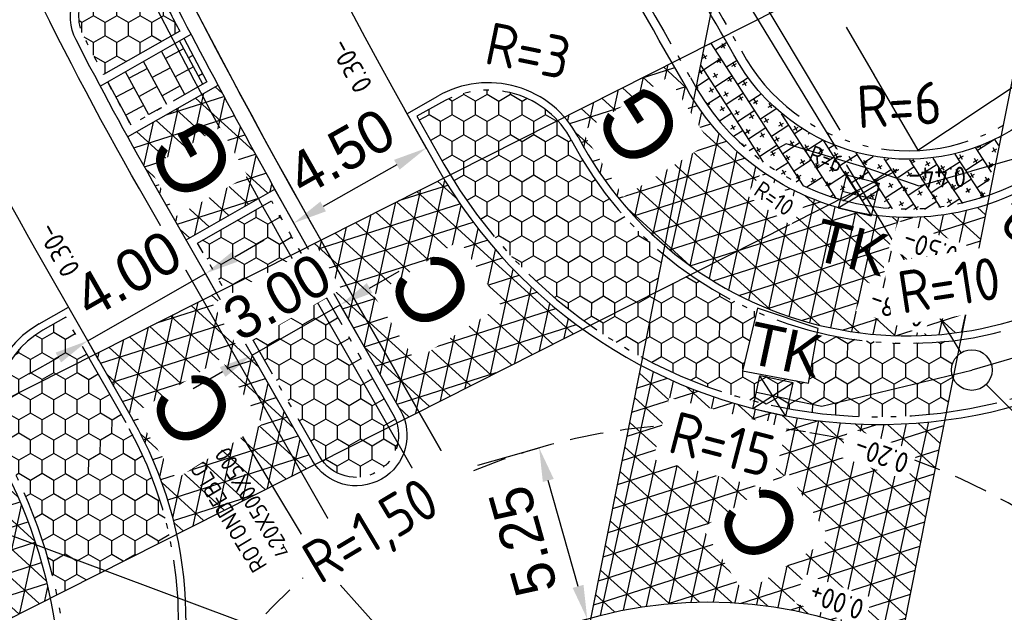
# Model space of a CAD drawing. Header units: metres. Extents: x 121793 to 127505, y 451003 to 453667.
# Tile 23 of 40: x 122166 to 122195, y 452620 to 452638. Entities that reach past the tile are written whole.
import ezdxf
from ezdxf.enums import TextEntityAlignment as Align

# ---------------------------------------------------------------- set-up
doc = ezdxf.new("R2010")
doc.units = ezdxf.units.M
doc.header["$LTSCALE"] = 4
for name, pattern in [('ACAD_ISO06W100', [36, 24, -3, 0, -3, 0, -3, 0, -3]), ('ONTWERPAS', [3, 2, -0.5, 0, -0.5]), ('ontwerpbestand sloot WK$0$ONTWERPAS', [3, 2, -0.5, 0, -0.5]), ('ontwerpbestand sloot WK$0$STIPPELFIJN', [0.375, 0.25, -0.125]), ('ontwerpbestand sloot WK$0$STREEP-2X-PUNT', [1.03, 0.65, -0.1, 0.04, -0.1, 0.04, -0.1]), ('STREEP-3X-PUNT', [1.1700000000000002, 0.65, -0.1, 0.04, -0.1, 0.04, -0.1, 0.04, -0.1]), ('STREEP-4X-PUNT', [1.3100000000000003, 0.65, -0.1, 0.04, -0.1, 0.04, -0.1, 0.04, -0.1, 0.04, -0.1])]:
    doc.linetypes.add(name, pattern=pattern)
for name, color, linetype in [('ontwerpbestand sloot WK$0$WEG-AS-ONTWERP', 2, 'ontwerpbestand sloot WK$0$ONTWERPAS'), ('WEG-AS-ONTWERP', 2, 'ONTWERPAS'), ('WEG-NW-ARCERING18', 1, 'Continuous'), ('WEG-NW-BAND 130_150x250mm', 7, 'STREEP-3X-PUNT'), ('WEG-NW-BAND-10_20', 7, 'STREEP-4X-PUNT'), ('WEG-NW-BAND-11_22', 7, 'ontwerpbestand sloot WK$0$STREEP-2X-PUNT'), ('WEG-NW-BSS VOEGSTONE', 1, 'Continuous'), ('WEG-NW-DRAIN', 1, 'ACAD_ISO06W100'), ('WEG-NW-HOOGTE ROTONDE', 4, 'Continuous'), ('WEG-NW-MARKERING', 7, 'ontwerpbestand sloot WK$0$STIPPELFIJN'), ('WEG-NW-RASTER', 7, 'ontwerpbestand sloot WK$0$RASTER'), ('WEG-NW-RIOLERING', 4, 'RIOLERING'), ('WEG-NW-RIOLERING KOLKLEIDING 125', 3, 'DRAINAGE'), ('WEG-NW-RIOLERING-cont', 4, 'Continuous'), ('WEG-NW-RIOLERING_CONT', 4, 'Continuous'), ('WEG-NW-RIOOL DUIKER', 4, 'Continuous'), ('WEG-NW-VERHARDING', 42, 'Continuous'), ('WEG-NW-VERHARDINGSTYPE', 2, 'Continuous'), ('WEG-XX-BEMATING25', 7, 'Continuous'), ('WEG-XX-HULPLIJNEN', 40, 'Continuous'), ('WEG-XX-TEKST 1 op 200', 7, 'Continuous'), ('WEG-XX-TEKST25', 7, 'Continuous'), ('WEG-XX-TEKST25 RADIUS', 7, 'Continuous'), ('WEG-XX-TEKST25 RADIUS 1 op 200', 7, 'Continuous')]:
    doc.layers.add(name, color=color, linetype=linetype)
doc.styles.add('25MM-500', font='provutr.shx', dxfattribs={"height": 1.25})
doc.styles.add('DIMENSIE', font='provutr.shx')
doc.styles.add('ontwerpbestand sloot WK$0$35MM-500', font='provutr.shx', dxfattribs={"height": 1.75})
doc.styles.add('ontwerpbestand sloot WK$0$50MM-500', font='provutr.shx', dxfattribs={"height": 2.5})
doc.styles.add('ontwerpbestand sloot WK$0$DIMENSIE', font='provutr.shx')
doc.styles.add('STANDAARD', font='isocp2.shx')
doc.linetypes.add('DRAINAGE', pattern='A,0.4,-0.1,[202,BLOK.SHX,S=0.125,R=0,X=0,Y=0],-0.2', length=0.7000000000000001)
doc.linetypes.add('ontwerpbestand sloot WK$0$RASTER', pattern='A,0.25,-0.25,[150,BLOK.SHX,S=0.25,R=0,X=0,Y=0],-0.25,0.25', length=1)
doc.linetypes.add('RIOLERING', pattern='A,0.8,-0.4,[201,BLOK.SHX,S=0.25,R=0,X=0,Y=0],-0.2', length=1.4)
doc.dimstyles.new('ontwerpbestand sloot WK$0$WVV500', dxfattribs={"dimtxt": 1.25, "dimasz": 1, "dimexe": 0, "dimexo": 2, "dimgap": 0.5, "dimtad": 1, "dimzin": 0, "dimdsep": 46, "dimtxsty": 'ontwerpbestand sloot WK$0$DIMENSIE', "dimcen": 0, "dimdle": 1.25, "dimclrd": 256, "dimclre": 256, "dimclrt": 256, "dimaunit": 2, "dimadec": 0, "dimazin": 0, "dimtfac": 1, "dimtdec": 3, "dimtix": 1, "dimtmove": 2, "dimatfit": 3, "dimfxl": 0, "dimtolj": 1, "dimtzin": 0, "dimarcsym": 0})
doc.dimstyles.new('WVV500', dxfattribs={"dimtxt": 1.25, "dimasz": 1, "dimexe": 0, "dimexo": 2, "dimgap": 0.5, "dimtad": 1, "dimzin": 0, "dimdsep": 46, "dimtxsty": 'DIMENSIE', "dimcen": 0, "dimdle": 1.25, "dimclrd": 256, "dimclre": 256, "dimclrt": 256, "dimaunit": 2, "dimadec": 0, "dimazin": 0, "dimtfac": 1, "dimtdec": 3, "dimtix": 1, "dimtmove": 2, "dimatfit": 3, "dimfxl": 0, "dimtolj": 1, "dimtzin": 0, "dimarcsym": 0})
pattern_1 = [(89.91467925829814, (155312.2297737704, 471396.9035287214), (-0.3428169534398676, 0.5958236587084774), [0.3968749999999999, -0.7937499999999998]), (209.9146792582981, (155312.2297737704, 471396.9035287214), (-0.3445899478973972, -0.594800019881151), [0.396875, -0.79375]), (149.9146792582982, (155312.2297737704, 471396.9035287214), (-0.6874069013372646, 0.001023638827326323), [-0.7937499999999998, 0.3968749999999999])]

# ---------------------------------------------------------------- blocks, each defined once
blk = doc.blocks.new('ontwerpbestand sloot WK$0$IP-O')
at = {"layer": 'WEG-NW-RIOLERING_CONT'}
blk.add_circle((0, 0), 0.6000000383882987, dxfattribs=at)
at = {"layer": 'WEG-NW-RIOLERING_CONT', "style": 'ontwerpbestand sloot WK$0$35MM-500'}
blk.add_attdef('IP', text='', height=1.75, dxfattribs=at).set_placement((7.105427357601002e-15, -1.252481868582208), align=Align.TOP_CENTER)
blk = doc.blocks.new('TK-B')
at = {"layer": 'WEG-NW-RIOLERING-cont'}
for p, q in [((0.5, -1), (-0.5, 0)), ((0.5, 0), (-0.5, -1)), ((0.5, 0), (-0.5, 0)), ((-0.5, -1), (-0.5, 0)), ((0.5, -1), (0.5, 0)), ((0.5, -0.5), (-0.5, -0.5)), ((0.5, -1), (-0.5, -1)), ((0, -1), (0, -1.25))]:
    blk.add_line(p, q, dxfattribs=at)
at = {"layer": 'WEG-NW-RIOLERING-cont', "style": '25MM-500'}
blk.add_text('TK', height=1.25, dxfattribs=at).set_placement((-0.9964536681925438, 0.2941473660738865))
blk = doc.blocks.new('TK-O')
at = {"layer": 'WEG-NW-RIOLERING-cont'}
for p, q in [((0, 1), (0, 1.25)), ((-0.5, 1), (0.5, 1)), ((-0.5, 0), (0.5, 1)), ((-0.5, 1), (0.5, 0)), ((-0.5, 1), (-0.5, 0)), ((0.5, 1), (0.5, 0)), ((-0.5, 0.5), (0.5, 0.5)), ((-0.5, 0), (0.5, 0))]:
    blk.add_line(p, q, dxfattribs=at)
at = {"layer": 'WEG-NW-RIOLERING-cont', "style": '25MM-500'}
blk.add_text('TK', height=1.25, dxfattribs=at).set_placement((-0.9006499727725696, -1.669300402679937))
blk = doc.blocks.new('*D79')
at = {"layer": 'Defpoints', "color": 0, "linetype": 'Continuous', "transparency": 16777216}
for p in [(122197.0841451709, 452633.5875463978, 1.107317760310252), (122196.2707783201, 452632.9580572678), (122199.226253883, 452630.8197143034)]:
    blk.add_point(p, dxfattribs=at)
at = {"layer": 'WEG-XX-BEMATING25', "linetype": 'Continuous', "lineweight": -2, "transparency": 16777216}
for p, q in [((122195.5024961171, 452632.3634605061), (122196.2707783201, 452632.9580572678)), ((122197.8008440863, 452630.9810497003), (122196.882821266, 452632.1672327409)), ((122197.6446048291, 452629.5956284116), (122198.4128870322, 452630.1902251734))]:
    blk.add_line(p, q, dxfattribs=at)
at = {"layer": 'WEG-XX-BEMATING25', "linetype": 'Continuous', "transparency": 16777216, "insert": (122196.5948244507, 452630.9268866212), "char_height": 1.25, "attachment_point": 5, "rotation": 127.73736829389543, "style": 'ontwerpbestand sloot WK$0$DIMENSIE', "bg_fill": 3, "box_fill_scale": 1.1, "bg_fill_color": 256, "bg_fill_true_color": 13158600, "bg_fill_transparency": 0}
blk.add_mtext('\\A1;3.50', dxfattribs=at)
at = {"layer": 'WEG-XX-BEMATING25', "linetype": 'Continuous', "transparency": 16777216}
for points in [[(122197.0146253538, 452632.2692398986), (122196.7510171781, 452632.0652255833), (122196.2707783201, 452632.9580572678)], [(122197.9326481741, 452631.0830568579), (122197.6690399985, 452630.8790425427), (122198.4128870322, 452630.1902251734)]]:
    blk.add_solid(points, dxfattribs=at)
blk = doc.blocks.new('*D87')
at = {"layer": 'Defpoints', "color": 0, "linetype": 'Continuous', "transparency": 16777216}
for p in [(122171.6960095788, 452630.3175161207), (122173.0190519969, 452628.002177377), (122169.5460740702, 452626.0176310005)]:
    blk.add_point(p, dxfattribs=at)
at = {"layer": 'WEG-XX-BEMATING25', "linetype": 'Continuous', "lineweight": -2, "transparency": 16777216}
for p, q in [((122172.5642540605, 452630.8136527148), (122173.4324985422, 452631.309789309)), ((122168.2230316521, 452628.3329697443), (122171.6960095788, 452630.3175161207)), ((122172.0267788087, 452629.7386663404), (122171.6960095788, 452630.3175161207)), ((122168.553800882, 452627.7541199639), (122168.2230316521, 452628.3329697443)), ((122167.3547871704, 452627.8368331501), (122166.4865426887, 452627.340696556))]:
    blk.add_line(p, q, dxfattribs=at)
at = {"layer": 'WEG-XX-BEMATING25', "linetype": 'Continuous', "transparency": 16777216}
for points in [[(122172.4815646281, 452630.9583601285), (122172.6469434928, 452630.6689453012), (122171.6960095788, 452630.3175161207)], [(122167.2720977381, 452627.9815405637), (122167.4374766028, 452627.6921257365), (122168.2230316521, 452628.3329697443)]]:
    blk.add_solid(points, dxfattribs=at)
at = {"layer": 'WEG-XX-BEMATING25', "linetype": 'Continuous', "transparency": 16777216, "insert": (122169.4012313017, 452630.3022553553), "char_height": 1.25, "attachment_point": 5, "rotation": 29.744726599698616, "style": 'ontwerpbestand sloot WK$0$DIMENSIE', "bg_fill": 3, "box_fill_scale": 1.1, "bg_fill_color": 256, "bg_fill_true_color": 13158600, "bg_fill_transparency": 0}
blk.add_mtext('\\A1;4.00', dxfattribs=at)
blk = doc.blocks.new('*D88')
at = {"layer": 'Defpoints', "color": 0, "linetype": 'Continuous', "transparency": 16777216}
for p in [(122177.4522860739, 452626.2906909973), (122174.8475526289, 452624.8022812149)]:
    blk.add_point(p, dxfattribs=at)
at = {"layer": 'WEG-XX-BEMATING25', "linetype": 'Continuous', "lineweight": -2, "transparency": 16777216}
for p, q in [((122176.5471028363, 452629.8903455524), (122177.4153473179, 452630.3864821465)), ((122173.0741249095, 452627.9057991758), (122175.6788583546, 452629.3942089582)), ((122176.4600128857, 452628.0271799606), (122175.6788583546, 452629.3942089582)), ((122173.8552794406, 452626.5387701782), (122173.0741249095, 452627.9057991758)), ((122172.2058804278, 452627.4096625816), (122171.3376359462, 452626.9135259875))]:
    blk.add_line(p, q, dxfattribs=at)
at = {"layer": 'WEG-XX-BEMATING25', "linetype": 'Continuous', "transparency": 16777216}
for points in [[(122176.4644134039, 452630.035052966), (122176.6297922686, 452629.7456381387), (122175.6788583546, 452629.3942089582)], [(122172.1231909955, 452627.5543699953), (122172.2885698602, 452627.264955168), (122173.0741249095, 452627.9057991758)]]:
    blk.add_solid(points, dxfattribs=at)
at = {"layer": 'WEG-XX-BEMATING25', "linetype": 'Continuous', "transparency": 16777216, "insert": (122173.8182023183, 452629.6270164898), "char_height": 1.25, "attachment_point": 5, "rotation": 29.744726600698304, "style": 'ontwerpbestand sloot WK$0$DIMENSIE', "bg_fill": 3, "box_fill_scale": 1.1, "bg_fill_color": 256, "bg_fill_true_color": 13158600, "bg_fill_transparency": 0}
blk.add_mtext('\\A1;3.00', dxfattribs=at)
at = {"layer": 'Defpoints', "color": 0, "linetype": 'Continuous', "transparency": 16777216}
blk.add_point((122175.6788583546, 452629.3942089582), dxfattribs=at)
blk = doc.blocks.new('*D89')
at = {"layer": 'Defpoints', "color": 0, "linetype": 'Continuous', "transparency": 16777216}
for p in [(122178.5498918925, 452633.4404732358), (122174.3045928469, 452631.8079419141), (122174.6349992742, 452631.2242806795)]:
    blk.add_point(p, dxfattribs=at)
at = {"layer": 'WEG-XX-BEMATING25', "linetype": 'Continuous', "lineweight": -2, "transparency": 16777216}
for p, q in [((122177.5646228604, 452635.1809458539), (122178.2194854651, 452634.0241344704)), ((122177.349249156, 452633.5314999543), (122175.1748291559, 452632.3005764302)), ((122173.6497302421, 452632.9647532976), (122174.3045928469, 452631.8079419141))]:
    blk.add_line(p, q, dxfattribs=at)
at = {"layer": 'WEG-XX-BEMATING25', "linetype": 'Continuous', "transparency": 16777216}
for points in [[(122177.2671434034, 452633.6765393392), (122177.4313549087, 452633.3864605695), (122178.2194854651, 452634.0241344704)], [(122175.0927234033, 452632.445615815), (122175.2569349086, 452632.1555370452), (122174.3045928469, 452631.8079419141)]]:
    blk.add_solid(points, dxfattribs=at)
at = {"layer": 'WEG-XX-BEMATING25', "linetype": 'Continuous', "transparency": 16777216, "insert": (122175.6994073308, 452633.9099243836), "char_height": 1.25, "attachment_point": 5, "rotation": 29.51388824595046, "style": 'ontwerpbestand sloot WK$0$DIMENSIE', "bg_fill": 3, "box_fill_scale": 1.1, "bg_fill_color": 256, "bg_fill_true_color": 13158600, "bg_fill_transparency": 0}
blk.add_mtext('\\A1;4.50', dxfattribs=at)
blk = doc.blocks.new('*D91')
at = {"layer": 'Defpoints', "color": 0, "linetype": 'Continuous', "transparency": 16777216}
for p in [(122181.666674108, 452625.1998759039), (122181.5527466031, 452625.1678502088), (122183.0874163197, 452620.1457587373)]:
    blk.add_point(p, dxfattribs=at)
at = {"layer": 'WEG-XX-BEMATING25', "linetype": 'Continuous', "lineweight": -2, "transparency": 16777216}
for p, q in [((122179.7412999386, 452624.6586418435), (122181.5527466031, 452625.1678502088)), ((122182.7028717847, 452621.076420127), (122181.8233636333, 452624.2051631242)), ((122181.1620421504, 452619.604524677), (122182.9734888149, 452620.1137330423))]:
    blk.add_line(p, q, dxfattribs=at)
at = {"layer": 'WEG-XX-BEMATING25', "linetype": 'Continuous', "transparency": 16777216}
blk.add_solid([(122182.8633196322, 452621.1215229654), (122182.5424239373, 452621.0313172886), (122182.9734888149, 452620.1137330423)], dxfattribs=at)
at = {"layer": 'WEG-XX-BEMATING25', "linetype": 'Continuous', "transparency": 16777216, "insert": (122181.0783876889, 452622.4161036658), "char_height": 1.25, "attachment_point": 5, "rotation": 105.70098703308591, "style": 'ontwerpbestand sloot WK$0$DIMENSIE', "bg_fill": 3, "box_fill_scale": 1.1, "bg_fill_color": 256, "bg_fill_true_color": 13158600, "bg_fill_transparency": 0}
blk.add_mtext('\\A1;5.25', dxfattribs=at)
at = {"layer": 'WEG-XX-BEMATING25', "linetype": 'Continuous', "transparency": 16777216}
blk.add_solid([(122181.9838114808, 452624.2502659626), (122181.6629157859, 452624.1600602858), (122181.5527466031, 452625.1678502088)], dxfattribs=at)

msp = doc.modelspace()

# ---------------------------------------------------------------- hatches: boundary and pattern name
at = {"layer": 'WEG-NW-ARCERING18'}
h = msp.add_hatch(dxfattribs=at)
h.set_pattern_fill('AR-B88', color=256, scale=0.003, angle=118.412, style=0)
h.set_pattern_definition([(118.412, (0, 0), (-0.5361730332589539, -0.2900528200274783), []), (208.412, (0, 0), (-0.3911466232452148, -0.5581393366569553), [0.6096, -0.6096])])
edge = h.paths.add_edge_path()
edge.add_arc((122175.4925886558, 452641.2940723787), 2.749999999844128, 299.8186947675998, 361.5332507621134)
edge.add_line((122178.2416040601, 452641.3676543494), (122175.3960511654, 452639.7416343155))
edge.add_line((122175.3960511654, 452639.7416343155), (122176.0612491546, 452638.4819795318))
edge.add_line((122176.0612491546, 452638.4819795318), (122176.8600456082, 452638.908163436))
edge = h.paths.add_edge_path()
edge.add_arc((122168.2742708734, 452626.2277265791), 7.999999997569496, 196.347986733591, 208.3083342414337)
edge.add_arc((122152.4244335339, 452617.6964526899), 9.999999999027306, 3.7607752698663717, 28.27827789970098, ccw=False)
edge.add_line((122162.4028995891, 452618.3523605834), (122163.5928167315, 452619.0491222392))
edge.add_arc((122152.4244336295, 452617.6964512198), 11.25000000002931, 6.905805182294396, 28.29164053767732)
edge.add_arc((122168.274270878, 452626.2277265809), 6.750000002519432, 194.3817261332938, 208.2916405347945, ccw=False)
edge.add_line((122161.7357994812, 452624.5511551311), (122160.5977117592, 452623.9759627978))
edge = h.paths.add_edge_path()
edge.add_arc((122148.1456954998, 452599.9226812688), 3.500000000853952, 315.675153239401, 341.5968490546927)
edge.add_arc((122160.9552872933, 452595.6607148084), 10.00000000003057, 116.3217622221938, 161.5968490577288, ccw=False)
edge.add_line((122156.5211706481, 452604.6238955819), (122156.708789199, 452604.7167111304))
edge.add_arc((122153.6049075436, 452610.9909376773), 7.000000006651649, 296.3217622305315, 305.5399955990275)
edge.add_line((122157.673805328, 452605.2949679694), (122158.5532713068, 452604.3897108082))
edge.add_arc((122153.6049075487, 452610.9909376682), 8.249999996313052, 296.32176220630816, 306.855694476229, ccw=False)
edge.add_line((122157.2630537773, 452603.5963135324), (122157.0754352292, 452603.5034979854))
edge.add_arc((122160.9552866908, 452595.6607145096), 8.750000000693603, 116.3217578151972, 161.5856133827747)
edge.add_arc((122148.1456955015, 452599.9226812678), 4.749999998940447, 316.2935101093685, 341.61754064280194, ccw=False)
edge.add_line((122151.5794177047, 452596.6406008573), (122150.6495597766, 452597.4771417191))
h = msp.add_hatch(dxfattribs=at)
h.set_pattern_fill('AR-B88', color=256, scale=0.003, angle=118.411991, style=0)
h.set_pattern_definition([(118.411991, (122168.8091883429, 452634.7017355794), (-0.5361730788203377, -0.2900527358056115), []), (208.411991, (122168.8091883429, 452634.7017355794), (-0.3911467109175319, -0.5581392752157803), [0.6096, -0.6096])])
h.paths.add_polyline_path([(122171.4761091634, 452635.8316449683, -0.0018045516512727), (122170.7999463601, 452637.1153051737), (122168.8091883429, 452635.9777362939), (122169.4987553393, 452634.7017355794)])
h.paths.add_polyline_path([(122171.0606404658, 452637.2642723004), (122170.7999463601, 452637.1153051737, 0.001804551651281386), (122171.4761091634, 452635.8316449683), (122171.7374708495, 452635.9809935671)])
h = msp.add_hatch(dxfattribs=at)
h.set_pattern_fill('NET3', color=256, scale=0.2, angle=257.6794, style=0)
h.set_pattern_definition([(257.6794, (0, 0), (0.6203752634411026, -0.1354973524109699), []), (317.6794, (0, 0), (0.427531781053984, 0.4695120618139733), []), (17.67939999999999, (0, 0), (-0.1928434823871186, 0.6050094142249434), [])])
h.paths.add_polyline_path([(122171.6186126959, 452629.5459532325), (122168.4461178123, 452627.9425665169), (122169.5460726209, 452626.0176335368, -0.07622493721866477), (122170.8512851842, 452622.6221954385), (122174.5165064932, 452624.4746073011)])
h.paths.add_polyline_path([(122172.0207599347, 452629.7491994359), (122171.6186126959, 452629.5459532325), (122174.5165064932, 452624.4746073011), (122174.9248159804, 452624.6809679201, -0.02398515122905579), (122174.8475526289, 452624.8022812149)])
h.paths.add_polyline_path([(122175.3249977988, 452630.9204770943, -0.0005570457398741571), (122175.1043324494, 452631.3076445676), (122174.702749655, 452631.1046836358, 0.0005111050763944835), (122174.9342877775, 452630.697215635), (122177.4522860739, 452626.2906909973, -0.04961279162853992), (122177.5733686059, 452626.01955293), (122178.0017825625, 452626.2360743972)])
h.paths.add_polyline_path([(122178.7265861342, 452633.1383404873), (122175.1043324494, 452631.3076445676, 0.0005570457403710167), (122175.324997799, 452630.920477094), (122178.0017825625, 452626.2360743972), (122182.8346044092, 452628.6785944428, -0.1021108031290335)])
h.paths.add_polyline_path([(122186.1188969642, 452635.4396479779, -0.0209934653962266), (122185.8026077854, 452635.9839500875, -0.0008679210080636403), (122185.476162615, 452636.5495930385), (122182.2984248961, 452634.943556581, -0.0599067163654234), (122182.7052982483, 452634.3540195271, 0.09427113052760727), (122185.2661605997, 452631.1375735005)])
h.paths.add_polyline_path([(122186.1188969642, 452635.4396479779), (122185.2661605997, 452631.1375735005, 0.02770114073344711), (122186.2320144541, 452630.395653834), (122190.1004807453, 452632.3507862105, -0.173002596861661)])
h.paths.add_polyline_path([(122191.5427604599, 452632.0304849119, -0.04936728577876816), (122190.1004807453, 452632.3507862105), (122186.2320144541, 452630.395653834, 0.1797022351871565), (122193.6646490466, 452628.5450757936)])
h.paths.add_polyline_path([(122194.7978186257, 452632.3570183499, -0.1103749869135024), (122191.5427604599, 452632.0304849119), (122193.6646490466, 452628.5450757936, 0.008883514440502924), (122194.0522273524, 452628.59549331)])
h.paths.add_polyline_path([(122165.6326313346, 452624.8058473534, -0.1336394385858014), (122165.2763942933, 452626.3405804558), (122161.9644918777, 452624.6667368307, 0.06289763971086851), (122162.5507185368, 452623.1469882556, -0.0935850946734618), (122163.8410030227, 452619.0791815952), (122167.1138092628, 452620.733265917, 0.0726068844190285)])
h.paths.add_polyline_path([(122189.2129213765, 452630.5144402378), (122191.5708238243, 452629.924612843), (122192.0258335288, 452631.7435661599), (122189.667931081, 452632.3333935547)], flags=24)
edge = h.paths.add_edge_path(flags=16)
edge.add_line((122190.385681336, 452632.2639401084), (122191.3557897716, 452632.021268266))
h = msp.add_hatch(dxfattribs=at)
h.set_pattern_fill('NET3', color=256, scale=0.1999999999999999, angle=-102.3205527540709, style=0)
h.set_pattern_definition([(257.6794472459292, (122169.4031449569, 452631.3131429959), (0.6203753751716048, -0.1354968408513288), []), (317.6794472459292, (122169.4031449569, 452631.3131429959), (0.4275313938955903, 0.4695124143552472), []), (17.67944724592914, (122169.4031449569, 452631.3131429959), (-0.1928439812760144, 0.605009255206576), [])])
h.paths.add_polyline_path([(122171.5936083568, 452635.6108496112), (122169.4031449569, 452634.3591640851, 0.003090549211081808), (122170.1388291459, 452633.0425989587), (122171.1270835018, 452631.3131429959), (122173.2669700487, 452632.5359276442, -0.004354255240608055)])
h.paths.add_polyline_path([(122172.0689270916, 452635.8824586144), (122171.5936083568, 452635.6108496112, 0.004354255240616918), (122173.2669700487, 452632.5359276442), (122173.7458559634, 452632.8095750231, -0.003817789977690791)])
h = msp.add_hatch(dxfattribs=at)
h.set_pattern_fill('NET3', color=256, scale=0.1999999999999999, angle=-102.3205527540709, style=0)
h.set_pattern_definition([(257.6794472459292, (0, 0), (0.6203753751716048, -0.1354968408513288), []), (317.6794472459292, (0, 0), (0.4275313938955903, 0.4695124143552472), []), (17.67944724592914, (0, 0), (-0.1928439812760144, 0.605009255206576), [])])
h.paths.add_polyline_path([(122187.4232762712, 452595.152283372, -0.1858199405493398), (122178.6663514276, 452597.8413851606), (122177.5618768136, 452592.2692854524, 0.02700938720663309), (122179.2961186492, 452591.3925540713, 0.1016213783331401), (122186.3766881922, 452589.8722225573)])
h.paths.add_polyline_path([(122193.2545796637, 452624.5713424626, 0.05544613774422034), (122189.4206113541, 452625.6391555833, 0.07301621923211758), (122184.1919171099, 452625.7179905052), (122183.0874163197, 452620.1457587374, -0.1858199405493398), (122192.2079891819, 452619.2912695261)])
h.paths.add_polyline_path([(122184.5659962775, 452627.6052284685), (122184.1919171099, 452625.7179905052, -0.07301621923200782), (122189.4206113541, 452625.6391555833, -0.05544613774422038), (122193.2545796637, 452624.5713424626), (122193.5355052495, 452625.9886184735, -0.1555771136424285)])
at = {"layer": 'WEG-NW-BSS VOEGSTONE'}
h = msp.add_hatch(dxfattribs=at)
h.set_pattern_fill('HONEY', color=256, scale=0.125, angle=89.91467925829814)
h.set_pattern_definition(pattern_1)
h.paths.add_polyline_path([(122170.937584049, 452637.4818921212, -0.001277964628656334), (122170.3949456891, 452638.5219502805, 0.9882885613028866), (122168.100454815, 452637.3318620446, 0.002624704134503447), (122168.6930700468, 452636.1993207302)])
h = msp.add_hatch(dxfattribs=at)
h.set_pattern_fill('HONEY', color=256, scale=0.125, angle=89.91467925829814)
h.set_pattern_definition([(89.91467925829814, (122177.943693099, 452626.0813391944), (-0.3428169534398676, 0.5958236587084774), [0.3968749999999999, -0.7937499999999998]), (209.9146792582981, (122177.943693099, 452626.0813391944), (-0.3445899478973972, -0.594800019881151), [0.396875, -0.79375]), (149.9146792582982, (122177.943693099, 452626.0813391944), (-0.6874069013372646, 0.001023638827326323), [-0.7937499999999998, 0.3968749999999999])])
h.paths.add_polyline_path([(122182.5106073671, 452634.2515721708, 0.06511503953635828), (122182.094920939, 452634.8407051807), (122178.9234657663, 452633.2378439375, 0.1037969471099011), (122183.0564203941, 452628.790700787), (122184.9951986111, 452629.7705640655), (122185.2171732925, 452630.8904314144, -0.09706003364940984)])
h.paths.add_polyline_path([(122182.094920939, 452634.8407051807, 0.349762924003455), (122178.6701663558, 452635.3700638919), (122177.943693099, 452634.9655240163), (122178.7413382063, 452633.5488641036, 0.006096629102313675), (122178.9234657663, 452633.2378439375)])
h.paths.add_polyline_path([(122184.9951986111, 452629.7705640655), (122183.0564203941, 452628.790700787, 0.03092997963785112), (122184.6106855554, 452627.8306868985)])
edge = h.paths.add_edge_path()
edge.add_line((122189.773908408, 452628.5779597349), (122189.5088678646, 452627.0756711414))
edge.add_line((122189.5088678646, 452627.0756711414), (122187.5580899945, 452627.4470942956))
edge.add_line((122187.5580899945, 452627.4470942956), (122187.9708741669, 452629.1850262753))
edge.add_arc((122192.4397080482, 452639.4766977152), 11.22002572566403, 235.0273684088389, 246.52862368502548, ccw=False)
edge.add_line((122186.0085566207, 452630.2827176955), (122184.9951986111, 452629.7705640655))
edge.add_line((122184.9951986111, 452629.7705640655), (122184.6106855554, 452627.8306868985))
edge.add_arc((122191.5857038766, 452640.8614477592), 14.78010856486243, 241.8410459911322, 277.7573512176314)
edge.add_line((122193.5806942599, 452626.2165980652), (122193.7806638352, 452627.2254491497))
edge.add_arc((122194.3296084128, 452627.4676472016), 0.6000000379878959, 179.9999999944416, 203.8073956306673, ccw=False)
edge.add_arc((122194.329608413, 452627.4676472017), 0.600000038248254, 133.7694683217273, 180, ccw=False)
edge.add_line((122193.9145533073, 452627.9009246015), (122193.949492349, 452628.0771928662))
edge.add_line((122193.949492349, 452628.0771928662), (122193.7905412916, 452628.3382854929))
edge.add_arc((122192.4397080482, 452639.4766977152), 11.22002572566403, 256.2554789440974, 276.914890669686, ccw=False)
h = msp.add_hatch(dxfattribs=at)
h.set_pattern_fill('HONEY', color=256, scale=0.125, angle=89.91467925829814)
h.set_pattern_definition(pattern_1)
h.paths.add_polyline_path([(122174.7171408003, 452630.5733317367, -0.002367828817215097), (122173.6503388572, 452632.4670568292), (122171.4681787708, 452631.220116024), (122175.0646137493, 452624.9263153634, 1), (122177.2352249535, 452626.1666568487)])
h = msp.add_hatch(dxfattribs=at)
h.set_pattern_fill('HONEY', color=256, scale=0.125, angle=89.91467925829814)
h.set_pattern_definition([(89.91467925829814, (122165.4942708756, 452620.8360105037), (-0.3428169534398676, 0.5958236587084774), [0.3968749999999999, -0.7937499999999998]), (209.9146792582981, (122165.4942708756, 452620.8360105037), (-0.3445899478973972, -0.594800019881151), [0.396875, -0.79375]), (149.9146792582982, (122165.4942708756, 452620.8360105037), (-0.6874069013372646, 0.001023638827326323), [-0.7937499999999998, 0.3968749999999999])])
h.paths.add_polyline_path([(122169.3550602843, 452625.9084809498), (122168.2495124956, 452627.8432017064), (122165.5036107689, 452626.4554162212, 0.1449466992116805), (122165.8263515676, 452624.9101184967, -0.07162513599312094), (122167.3171018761, 452620.8360105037), (122170.6483484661, 452622.5196307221, 0.07744051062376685)])
h.paths.add_polyline_path([(122168.2495124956, 452627.8432017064), (122167.5722418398, 452629.0284327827), (122166.895011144, 452628.6414462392, 0.2472774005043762), (122165.5036107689, 452626.4554162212)])

# ---------------------------------------------------------------- linework, layer by layer
at = {"layer": 'WEG-AS-ONTWERP'}
msp.add_line((122175.3249977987, 452630.9204770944), (122179.1232555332, 452624.2734843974), dxfattribs=at)
at = {"layer": 'WEG-NW-BAND-10_20'}
msp.add_lwpolyline([(122221.3495802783, 452652.3651381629), (122201.6964153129, 452639.6228756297), (122195.8650535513, 452635.1097937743, -0.4645503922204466), (122187.5255196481, 452636.8971820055, -0.01156351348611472), (122183.3211083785, 452644.5581473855), (122181.6181286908, 452643.5850222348)], format="xyb", dxfattribs=at)
at = {"layer": 'WEG-NW-BAND-10_20', "flags": 128}
msp.add_lwpolyline([(122171.05669704, 452637.2717490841), (122171.7374708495, 452635.9809935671), (122169.4987553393, 452634.7017355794), (122168.8120046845, 452635.9725248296)], dxfattribs=at)
at = {"layer": 'WEG-NW-BAND-11_22', "flags": 128}
for points in [[(122170.937584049, 452637.4818921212), (122168.6930700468, 452636.1993207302, -0.002624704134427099), (122168.100454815, 452637.3318620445, -1.000075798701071), (122170.4090540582, 452638.4947442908, 0.001244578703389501)], [(122171.4681787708, 452631.220116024), (122173.6503388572, 452632.4670568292, 0.002367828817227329), (122174.7171408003, 452630.5733317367), (122177.2352249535, 452626.1666568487, -1), (122175.0646137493, 452624.9263153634)]]:
    msp.add_lwpolyline(points, format="xyb", close=True, dxfattribs=at)
at = {"layer": 'WEG-NW-BAND-11_22'}
msp.add_lwpolyline([(122167.5722418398, 452629.0284327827), (122166.8950111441, 452628.6414462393, 0.4068048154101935), (122165.8263515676, 452624.9101184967, -0.2002030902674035), (122166.9799478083, 452613.2483721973), (122165.3430676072, 452607.5932916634, -0.2104368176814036), (122159.0233980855, 452600.0379307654, 0.1027464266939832), (122157.1861013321, 452598.5996625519, 0.8356919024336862), (122157.5691764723, 452598.1359063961), (122160.4638545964, 452599.5679137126, 0.2449844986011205), (122168.5234168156, 452610.6011830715, -0.06713667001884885), (122169.8903840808, 452615.2764055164, 0.2388084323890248), (122169.3550602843, 452625.9084809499)], format="xyb", close=True, dxfattribs=at)
at = {"layer": 'WEG-NW-MARKERING'}
for centre, radius, start, end in [((122186.5377806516, 452607.8715083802), 17.99999999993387, 80.78397565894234, 157.3587599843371), ((122186.5377554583, 452607.8714893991), 18.00002277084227, 0.7928760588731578, 80.78390617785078)]:
    msp.add_arc(centre, radius, start, end, dxfattribs=at)
at = {"layer": 'WEG-NW-RIOLERING KOLKLEIDING 125', "ltscale": 0.75}
msp.add_lwpolyline([(122188.9471086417, 452626.5980384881), (122189.8966485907, 452626.3962737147), (122194.3296084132, 452627.4676472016)], dxfattribs=at)
at = {"layer": 'WEG-NW-RIOOL DUIKER', "elevation": 110, "flags": 128}
for points in [[(122194.0110420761, 452627.9760914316), (122181.9149762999, 452647.8450601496)], [(122194.7524256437, 452627.0419411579), (122204.7837080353, 452616.9421220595)]]:
    msp.add_lwpolyline(points, dxfattribs=at)
at = {"layer": 'WEG-NW-VERHARDING'}
msp.add_line((122166.6538067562, 452631.0791305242), (122169.5460740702, 452626.0176310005), dxfattribs=at)
msp.add_lwpolyline([(122221.4855849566, 452652.155369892), (122201.8411748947, 452639.4187836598), (122196.0180646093, 452634.9120878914, -0.4643187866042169), (122187.3070152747, 452636.7756306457, -0.01121380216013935), (122183.2192991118, 452644.2120336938), (122181.7421628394, 452643.3679611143)], format="xyb", dxfattribs=at)
at = {"layer": 'WEG-NW-VERHARDING', "flags": 128}
msp.add_lwpolyline([(122204.1707615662, 452639.072092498), (122197.066895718, 452633.5741965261, -0.4681111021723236), (122185.8026077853, 452635.9839500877, -0.01499368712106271), (122180.4425933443, 452645.9088286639, 24.87617095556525)], format="xyb", dxfattribs=at)
msp.add_lwpolyline([(122170.6316354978, 452638.6085842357, 0.00982230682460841), (122174.934287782, 452630.6972156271), (122177.4522860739, 452626.2906909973, -0.9999999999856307), (122174.8475526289, 452624.8022812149), (122170.1388291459, 452633.0425989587, -0.009731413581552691), (122167.8777852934, 452637.2181969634, -0.9999999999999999)], format="xyb", close=True, dxfattribs=at)
at = {"layer": 'WEG-NW-VERHARDING', "linetype": 'Continuous', "flags": 128}
for points in [[(122168.5920662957, 452635.8536673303), (122171.2778256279, 452637.3883773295)], [(122169.4005241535, 452634.3576664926), (122172.0713509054, 452635.8838436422)], [(122177.6491980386, 452635.0400422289), (122178.56205172, 452635.5616696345)], [(122171.1270835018, 452631.3131429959), (122173.7445393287, 452632.8088226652)], [(122166.7858610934, 452628.8324600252), (122167.6541055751, 452629.3285966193)]]:
    msp.add_lwpolyline(points, dxfattribs=at)
msp.add_lwpolyline([(122166.7858610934, 452628.8324600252, 0.406804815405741), (122165.6326313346, 452624.8058473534, -0.2002312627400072), (122166.769077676, 452613.3111134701), (122165.1317423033, 452607.6544604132, -0.2104368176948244), (122158.9258475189, 452600.2351207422)], format="xyb", dxfattribs=at)
at = {"layer": 'WEG-NW-VERHARDING'}
msp.add_circle((122186.5377781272, 452607.8714969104), 12.75, dxfattribs=at)
for centre, radius, start, end in [((122348.8401764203, 452730.381803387), 195.95, 193.1466588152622, 209.6516068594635), ((122253.478254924, 452680.6927899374), 100, 192.6333079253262, 209.744726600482), ((122180.0504615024, 452632.9569361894), 3, 27.75517465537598, 119.7447266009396), ((122192.4396996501, 452639.4766584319, 110), 11, 207.755174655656, 308.0944376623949), ((122159.1271402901, 452620.0639918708), 12, 336.0200772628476, 29.74472660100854)]:
    msp.add_arc(centre, radius, start, end, dxfattribs=at)
at = {"layer": 'WEG-NW-VERHARDING', "linetype": 'Continuous'}
msp.add_arc((122191.5856370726, 452640.8613456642), 15, 209.6516068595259, 318.2534137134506, dxfattribs=at)
at = {"layer": 'WEG-XX-HULPLIJNEN', "flags": 128}
for points in [[(122169.5135015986, 452551.6650482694), (122188.6142213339, 452648.02861654)], [(122178.8543967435, 452551.9220900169), (122197.644985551, 452646.7210406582)], [(122159.8950613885, 452623.6208415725), (122190.5600421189, 452639.1189982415)], [(122161.987497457, 452618.1424153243), (122192.6524781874, 452633.6405719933)]]:
    msp.add_lwpolyline(points, dxfattribs=at)
at = {"layer": 'WEG-XX-HULPLIJNEN', "color": 6, "flags": 128}
msp.add_lwpolyline([(122189.5088678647, 452627.0756711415), (122189.7950404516, 452628.697739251), (122187.9965150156, 452629.2929811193), (122187.5580899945, 452627.4470942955), (122189.5088678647, 452627.0756711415)], dxfattribs=at)

# ---------------------------------------------------------------- block references
ref = msp.add_blockref('ontwerpbestand sloot WK$0$IP-O', (122194.3296084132, 452627.4676472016, 110), dxfattribs=dict(rotation=87.1389655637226))
ref.add_attrib('IP', 'IP', dxfattribs={"layer": 'WEG-NW-RIOLERING_CONT', "height": 1.75, "rotation": 87.1389655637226, "style": 'ontwerpbestand sloot WK$0$35MM-500'}).set_placement((122195.5626506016, 452628.2308355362, 110), align=Align.TOP_CENTER)
at = {"layer": 'WEG-NW-RIOLERING', "rotation": 347.9273780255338}
msp.add_blockref('TK-B', (122188.5627426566, 452627.1915557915), dxfattribs=at)

# ---------------------------------------------------------------- texts
at = {"layer": 'WEG-XX-TEKST 1 op 200', "insert": (122174.2555121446, 452622.1180812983), "char_height": 0.5, "attachment_point": 7, "rotation": 121.03167620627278, "style": 'STANDAARD'}
msp.add_mtext('ROTONDEBLOKKEN\\P420X500X500X2500', dxfattribs=at)

# ---------------------------------------------------------------- next in the draw order: texts
at = {"layer": 'WEG-NW-HOOGTE ROTONDE', "char_height": 0.6, "width": 1.829177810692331, "attachment_point": 1, "rotation": 160.55047836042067, "style": 'STANDAARD', "bg_fill": 3, "box_fill_scale": 1.25, "bg_fill_color": 256, "bg_fill_transparency": 0}
for s, insert in [('0.20-', (122192.3294396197, 452624.3997221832)), ('0.00+', (122191.0037515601, 452620.0760424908))]:
    msp.add_mtext(s, dxfattribs=dict(at, insert=insert))
at = {"layer": 'WEG-XX-TEKST25 RADIUS 1 op 200', "char_height": 0.5, "attachment_point": 1, "style": 'STANDAARD', "bg_fill": 3, "box_fill_scale": 1.25, "bg_fill_color": 256, "bg_fill_transparency": 0}
for s, insert, width, rotation in [('R=6', (122189.6525523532, 452634.1215801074), 0.9973530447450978, 338.85186648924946), ('R=1,50', (122176.3399314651, 452623.654063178), 1.692941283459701, 30.823390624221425)]:
    msp.add_mtext(s, dxfattribs=dict(at, insert=insert, width=width, rotation=rotation))

# ---------------------------------------------------------------- next in the draw order: linework, layer by layer
at = {"layer": 'WEG-NW-BAND-11_22'}
msp.add_lwpolyline([(122202.4714638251, 452630.8638560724, 0.3068187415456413), (122199.3620335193, 452630.6466134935, -0.4681111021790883), (122182.5106102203, 452634.251566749, 0.4245475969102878), (122178.6701663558, 452635.3700638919), (122177.943693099, 452634.9655240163), (122178.7413382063, 452633.5488641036, 0.5083251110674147)], format="xyb", close=True, dxfattribs=at)
at = {"layer": 'WEG-XX-HULPLIJNEN', "color": 6}
for points in [[(122179.1232555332, 452624.2734843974), (122175.3249977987, 452630.9204770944, -0.04246839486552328), (122161.0563104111, 452661.686261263, -0.1284343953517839)], [(122178.2550110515, 452623.7773478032), (122174.4567533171, 452630.4243405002, -0.0424683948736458), (122160.1167224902, 452661.3439535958, -0.1284343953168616)]]:
    msp.add_lwpolyline(points, format="xyb", dxfattribs=at)

# ---------------------------------------------------------------- next in the draw order: leaders
at = {"layer": 'WEG-XX-TEKST 1 op 200', "annotation_type": 0, "has_hookline": 1, "hookline_direction": 0, "text_width": 5.800393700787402, "horizontal_direction": (-0.515511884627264, 0.8568824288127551, 0)}
msp.add_leader([(122178.6064660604, 452617.8543216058), (122174.9417093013, 452621.9473960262)], dimstyle='WVV500', override={"dimasz": 1}, dxfattribs=at)

# ---------------------------------------------------------------- next in the draw order: texts
at = {"layer": 'WEG-NW-HOOGTE ROTONDE', "width": 1.829177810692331, "attachment_point": 1, "style": 'STANDAARD', "bg_fill": 3, "box_fill_scale": 1.25, "bg_fill_color": 256, "bg_fill_transparency": 0}
for s, insert, char_height, rotation in [('0.30-', (122176.1339575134, 452635.5857644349), 0.6, 119.04762323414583), ('0.44-', (122194.1690637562, 452632.8787409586), 0.5999999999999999, 181.19138788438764), ('0.30-', (122167.4968762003, 452630.1493285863), 0.6, 119.04762323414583), ('0.50-', (122193.7820897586, 452630.5029452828), 0.6, 160.55047836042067), ('0.38-', (122192.8237799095, 452628.7010874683), 0.6, 160.55047836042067)]:
    msp.add_mtext(s, dxfattribs=dict(at, insert=insert, char_height=char_height, rotation=rotation))

# ---------------------------------------------------------------- next in the draw order: linework, layer by layer
at = {"layer": 'ontwerpbestand sloot WK$0$WEG-AS-ONTWERP', "linetype": 'ByBlock', "flags": 128}
for points in [[(122175.7641378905, 452622.2912386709), (122169.7481191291, 452632.8193374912, -0.07480169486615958), (122158.9935889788, 452660.5619431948), (122153.503015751, 452683.4876863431, -0.04044602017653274), (122146.0474857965, 452731.4472015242, -0.0605588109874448), (122148.9239477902, 452791.8369410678, -0.02472599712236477), (122161.7616465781, 452849.7875755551), (122178.8310819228, 452912.0815798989), (122193.6034612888, 452981.7107413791, 0.001596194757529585), (122195.9340921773, 452992.7304707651, 0.00889443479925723), (122196.7862918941, 452997.2235228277, 0.09692429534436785), (122195.6220268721, 453046.5828553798, 0.00819391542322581), (122194.4590412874, 453051.4789928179, 0.02969864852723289), (122187.7529447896, 453071.5031291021), (122178.6515455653, 453093.8173820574, 0.005900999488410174), (122171.9222775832, 453109.6655111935), (122167.0564025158, 453120.7797389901, 0.008398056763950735), (122158.1429964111, 453139.9504756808, 0.00572054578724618), (122145.1402630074, 453166.3875039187), (122142.754893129, 453170.912365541)], [(122162.7260946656, 452849.5233031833, 0.02472599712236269), (122149.9097742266, 452791.6691726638, 0.06055881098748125), (122147.0447951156, 452731.5205099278, 0.04643566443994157), (122156.2266986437, 452676.7762807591, 0.06233367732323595), (122175.3249977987, 452630.9204770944), (122179.1232555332, 452624.2734843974)]]:
    msp.add_lwpolyline(points, format="xyb", dxfattribs=at)
at = {"layer": 'WEG-NW-BAND 130_150x250mm'}
msp.add_lwpolyline([(122222.0669298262, 452650.9904005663), (122204.0177508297, 452639.2697986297), (122196.9132637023, 452633.7714218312, -0.4683559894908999), (122186.0214929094, 452636.1048455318, -0.01242722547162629), (122181.9679650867, 452643.4969901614, -0.01500052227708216)], format="xyb", dxfattribs=at)

# ---------------------------------------------------------------- next in the draw order: block references
at = {"layer": 'WEG-NW-RIOLERING', "rotation": 345.9557115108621}
msp.add_blockref('TK-O', (122190.8707355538, 452632.1426041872, 1.107317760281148), dxfattribs=at)

# ---------------------------------------------------------------- next in the draw order: texts
at = {"layer": 'WEG-NW-VERHARDINGSTYPE', "attachment_point": 1, "style": 'ontwerpbestand sloot WK$0$50MM-500', "bg_fill": 3, "bg_fill_color": 256, "bg_fill_transparency": 0}
for s, insert, char_height, width, rotation, box_fill_scale in [('G', (122184.2020363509, 452633.2747942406), 1.999999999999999, 1.28012759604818, 122.35583873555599, 1.25), ('G', (122170.9249402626, 452632.294987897), 1.999999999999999, 1.239111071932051, 119.33170852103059, 1.1), ('C', (122178.0463383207, 452628.4464909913), 2, 1.28012759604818, 122.44234468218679, 1.25), ('C', (122170.9949300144, 452624.9525930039), 2, 1.28012759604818, 122.44234468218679, 1.25), ('C', (122187.7557859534, 452621.5705646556), 2, 1.28012759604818, 122.44234468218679, 1.25)]:
    msp.add_mtext(s, dxfattribs=dict(at, insert=insert, char_height=char_height, width=width, rotation=rotation, box_fill_scale=box_fill_scale))
at = {"layer": 'WEG-XX-TEKST25 RADIUS 1 op 200', "attachment_point": 1, "style": 'STANDAARD', "bg_fill": 3, "box_fill_scale": 1.25, "bg_fill_color": 256, "bg_fill_transparency": 0}
for s, insert, char_height, width, rotation in [('R=3', (122180.4218936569, 452636.8128229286), 0.5, 0.8214351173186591, 348.4915427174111), ('R=10', (122188.1333613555, 452633.0832108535, -110), 0.4999999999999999, 1.328635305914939, 325.8086669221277), ('R=15', (122185.6209896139, 452626.2673262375, -110), 0.5, 2.951789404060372, 345.40932648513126)]:
    msp.add_mtext(s, dxfattribs=dict(at, insert=insert, char_height=char_height, width=width, rotation=rotation))

# ---------------------------------------------------------------- next in the draw order: dimensions: what is measured, and where the dimension line sits
at = {"layer": 'WEG-XX-BEMATING25', "linetype": 'Continuous'}
for base, p1, p2, angle, picture, middle in [((122196.2707783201, 452632.9580572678), (122199.226253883, 452630.8197143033), (122197.0841451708, 452633.5875463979, 1.107317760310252), 127.73736829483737, '*D79', (122196.5948244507, 452630.9268866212)), ((122181.5527466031, 452625.1678502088), (122183.0874163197, 452620.1457587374), (122181.666674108, 452625.1998759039), 105.70098703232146, '*D91', (122181.0783876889, 452622.4161036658))]:
    dim = msp.add_linear_dim(base=base, p1=p1, p2=p2, angle=angle, dimstyle='ontwerpbestand sloot WK$0$WVV500', override={"dimtfill": 1}, dxfattribs=at)
    dim.commit()
    dim.dimension.update_dxf_attribs({"geometry": picture, "text_midpoint": middle, "dimtype": 161})

# ---------------------------------------------------------------- next in the draw order: linework, layer by layer
at = {"layer": 'WEG-NW-RIOLERING KOLKLEIDING 125', "ltscale": 0.75}
for points in [[(122207.5535969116, 452642.4649768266), (122207.4178672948, 452642.6749231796), (122202.359913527, 452638.9436856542), (122195.8644665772, 452633.7863014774), (122192.7786109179, 452632.8983408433), (122191.2149002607, 452633.4424369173)], [(122191.1134073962, 452633.1127126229), (122191.2149002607, 452633.4424369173), (122188.8492330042, 452634.1503520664), (122188.3864280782, 452633.8922942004)], [(122201.060465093, 452630.5535316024), (122200.784665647, 452630.8399100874), (122198.6801728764, 452628.7306959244), (122194.3296084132, 452627.4676472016)]]:
    msp.add_lwpolyline(points, dxfattribs=at)

# ---------------------------------------------------------------- next in the draw order: texts
at = {"layer": 'WEG-XX-TEKST25 RADIUS', "char_height": 1.249999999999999, "attachment_point": 1, "style": 'STANDAARD', "bg_fill": 3, "box_fill_scale": 1.25, "bg_fill_color": 256, "bg_fill_transparency": 0}
for s, insert, width, rotation in [('R=3', (122180.1399825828, 452637.7590830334), 2.698489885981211, 348.4915427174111), ('R=15', (122185.6209896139, 452626.2673262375, -110), 2.951789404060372, 345.40932648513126)]:
    msp.add_mtext(s, dxfattribs=dict(at, insert=insert, width=width, rotation=rotation))

# ---------------------------------------------------------------- next in the draw order: dimensions: what is measured, and where the dimension line sits
at = {"layer": 'WEG-XX-BEMATING25', "linetype": 'Continuous'}
dim = msp.add_aligned_dim(p1=(122169.5460740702, 452626.0176310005), p2=(122173.0190519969, 452628.002177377), distance=2.6666898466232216, dimstyle='ontwerpbestand sloot WK$0$WVV500', override={"dimtfill": 1}, dxfattribs=at)
dim.commit()
dim.dimension.update_dxf_attribs({"geometry": '*D87', "text_midpoint": (122169.4012313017, 452630.3022553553)})

# ---------------------------------------------------------------- next in the draw order: linework, layer by layer
at = {"layer": 'WEG-NW-DRAIN', "ltscale": 0.05, "flags": 128}
msp.add_lwpolyline([(122190.4453438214, 452634.5503769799), (122182.7746037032, 452647.4023725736), (122181.6454840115, 452648.4054129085)], dxfattribs=at)

# ---------------------------------------------------------------- next in the draw order: texts
at = {"layer": 'WEG-XX-TEKST25 RADIUS', "attachment_point": 1, "style": 'STANDAARD', "bg_fill": 3, "box_fill_scale": 1.25, "bg_fill_color": 256, "bg_fill_transparency": 0}
for s, insert, char_height, width, rotation in [('R=6', (122190.8983914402, 452635.859169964), 1.249999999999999, 2.69848988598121, 3.214739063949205), ('R=10', (122192.0720558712, 452630.3663316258, -110), 1.249999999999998, 2.698489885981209, 8.666655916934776)]:
    msp.add_mtext(s, dxfattribs=dict(at, insert=insert, char_height=char_height, width=width, rotation=rotation))

# ---------------------------------------------------------------- next in the draw order: dimensions: what is measured, and where the dimension line sits
at = {"layer": 'WEG-XX-BEMATING25', "linetype": 'Continuous'}
dim = msp.add_aligned_dim(p1=(122174.8475526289, 452624.8022812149), p2=(122177.4522860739, 452626.2906909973), distance=3.5744747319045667, dimstyle='ontwerpbestand sloot WK$0$WVV500', override={"dimtfill": 1}, dxfattribs=at)
dim.commit()
dim.dimension.update_dxf_attribs({"geometry": '*D88', "text_midpoint": (122173.8182023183, 452629.6270164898)})

# ---------------------------------------------------------------- next in the draw order: hatches: boundary and pattern name
at = {"layer": 'WEG-NW-ARCERING18'}
h = msp.add_hatch(dxfattribs=at)
h.set_pattern_fill('AR-B88', color=256, scale=0.003, angle=122.957631, style=0)
h.set_pattern_definition([(122.957631, (122186.1905260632, 452632.1976629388), (-0.5114989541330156, -0.3316338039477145), []), (212.957631, (122186.1905260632, 452632.1976629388), (-0.3456820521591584, -0.5873832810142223), [0.6096, -0.6096])])
h.paths.add_polyline_path([(122195.1976850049, 452634.3743533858, -0.2224295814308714), (122190.2888073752, 452634.0902252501, -0.179920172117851), (122187.2919635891, 452636.8044283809, -0.0007946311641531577), (122186.995608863, 452637.3175249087), (122186.4349552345, 452637.0341691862), (122186.1905260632, 452635.8010184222, 0.1824668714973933), (122190.1784547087, 452632.5883152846, 0.09397547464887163), (122191.5726584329, 452632.2786906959, 0.1325534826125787), (122194.7192146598, 452632.594339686)])
h = msp.add_hatch(dxfattribs=at)
h.set_pattern_fill('CROSS', color=256, scale=0.05, angle=30)
h.set_pattern_definition([(29.99999999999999, (0, 0), (0.1162130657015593, 0.4337130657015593), [0.15875, -0.4762500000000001]), (120, (0.1084282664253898, -0.02905326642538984), (-0.4337130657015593, 0.1162130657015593), [0.15875, -0.47625])])
h.paths.add_polyline_path([(122195.1976850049, 452634.3743533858, -0.2224295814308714), (122190.2888073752, 452634.0902252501, -0.179920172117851), (122187.2919635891, 452636.8044283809, -0.0007946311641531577), (122186.995608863, 452637.3175249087), (122186.4349552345, 452637.0341691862), (122186.1905260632, 452635.8010184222, 0.1824668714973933), (122190.1784547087, 452632.5883152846, 0.09397547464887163), (122191.5726584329, 452632.2786906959, 0.1325534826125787), (122194.7192146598, 452632.594339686)])

# ---------------------------------------------------------------- next in the draw order: linework, layer by layer
at = {"layer": 'WEG-NW-RASTER', "flags": 128}
msp.add_lwpolyline([(122190.6225, 452637.597), (122192.739, 452633.9610000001), (122197.1453278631, 452636.8939837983)], dxfattribs=at)

# ---------------------------------------------------------------- next in the draw order: dimensions: what is measured, and where the dimension line sits
at = {"layer": 'WEG-XX-BEMATING25', "linetype": 'Continuous'}
dim = msp.add_aligned_dim(p1=(122178.5498918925, 452633.4404732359), p2=(122174.6349992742, 452631.2242806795), distance=-0.6706928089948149, dimstyle='ontwerpbestand sloot WK$0$WVV500', override={"dimtfill": 1}, dxfattribs=at)
dim.commit()
dim.dimension.update_dxf_attribs({"geometry": '*D89', "text_midpoint": (122175.6994073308, 452633.9099243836)})

# ---------------------------------------------------------------- next in the draw order: linework, layer by layer
at = {"layer": 'WEG-NW-VERHARDING'}
msp.add_arc((122348.8401764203, 452730.381803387), 195.95, 193.1466588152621, 209.6516068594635, dxfattribs=at)

# ---------------------------------------------------------------- next in the draw order: leaders
at = {"layer": 'WEG-XX-TEKST25', "annotation_type": 0, "has_hookline": 1, "hookline_direction": 0, "text_width": 14.50098425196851, "horizontal_direction": (-0.515511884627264, 0.8568824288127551, 0)}
msp.add_leader([(122178.6064660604, 452617.8543216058), (122143.8303636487, 452630.8362230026), (122142.7993398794, 452632.5499878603)], dimstyle='WVV500', override={"dimasz": 2}, dxfattribs=at)

# ---------------------------------------------------------------- next in the draw order: texts
at = {"layer": 'WEG-XX-TEKST25 RADIUS', "insert": (122174.4335581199, 452622.1921325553), "char_height": 1.249999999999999, "width": 5.100234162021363, "attachment_point": 1, "rotation": 30.823390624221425, "style": 'STANDAARD', "bg_fill": 3, "box_fill_scale": 1.25, "bg_fill_color": 256, "bg_fill_transparency": 0}
msp.add_mtext('R=1,50', dxfattribs=at)

doc.saveas('drawing.dxf')
